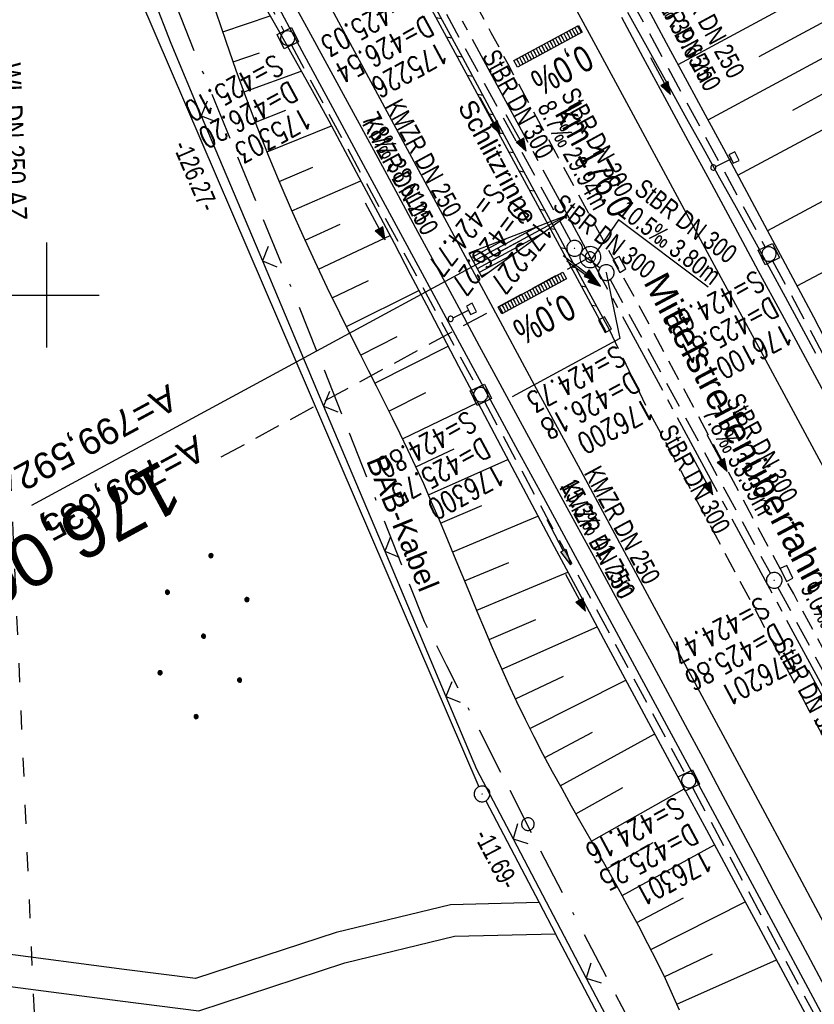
# Model space of a CAD drawing. Extents: x 508513 to 509174, y 450079 to 451036.
# Tile 22 of 51: x 508797 to 508873, y 450432 to 450526. Entities that reach past the tile are written whole.
import ezdxf
from ezdxf.enums import TextEntityAlignment as Align

# ---------------------------------------------------------------- set-up
doc = ezdxf.new("R2010")
doc.units = 0
doc.header["$LTSCALE"] = 10
doc.header["$MEASUREMENT"] = 0
for name, pattern in [('ACAD_ISO03W100', [30, 12, -18]), ('ACAD_ISO16W100', [73, 15, -6.5, 15, -6.5, 15, -7, 1, -7]), ('ACHSE', [5.5, 4, -0.5, 0.5, -0.5]), ('AUSGEZOGEN', [0]), ('LT00', [0]), ('LT03', [0.5, 0.3, -0.2]), ('LT11', [0.3, 0.2, -0.1]), ('LT17', [0.15, 0.1, -0.05]), ('STRICHLINIE2', [0.375, 0.25, -0.125])]:
    doc.linetypes.add(name, pattern=pattern)
doc.layers.get('0').update_dxf_attribs({"linetype": 'LT00'})
for name, color, linetype in [('--EK_FBR', 250, 'LT00'), ('--EK_Halt-Pfeil', 4, 'LT00'), ('--EK_Haltung', 7, 'STRICHLINIE2'), ('--EK_Haltung-Text', 140, 'LT00'), ('--EK_Schacht-Text', 5, 'LT00'), ('--EK_ST-93-1', 30, 'LT17'), ('--EL_DFK_AB_L', 21, 'LT00'), ('--EL_DFK_AB_P', 7, 'LT00'), ('--EL_Halt-Pfeil', 4, 'LT00'), ('--EL_Haltung', 182, 'STRICHLINIE2'), ('--EL_Haltung-Text', 182, 'LT00'), ('-AX-093', 35, 'ACHSE'), ('-EL-93-1', 250, 'LT00'), ('-QUE-40O', 11, 'Continuous'), ('-QUE-40W', 11, 'Continuous'), ('-ST-93-1', 250, 'LT00'), ('-ST-93-5', 250, 'LT00'), ('ABSTAND', 8, 'LT00'), ('BAB-KABEL', 220, 'ACAD_ISO16W100'), ('BAB-KABEL_TEXT', 221, 'Continuous'), ('DFK_AB_L', 21, 'LT00'), ('DFK_AB_P', 7, 'LT00'), ('DFK_KATASTER', 250, 'LT00'), ('DFK_NUTZUNG', 250, 'LT00'), ('DFK_VERMPKT', 252, 'LT00'), ('MITTELSTREIFEN-Ü_LINIE', 250, 'LT11'), ('MITTELSTREIFEN-Ü_TEXT', 11, 'LT03'), ('PFEIL', 140, 'AUSGEZOGEN'), ('RINNE_TEXT', 11, 'Continuous'), ('SCHLITZRINNE', 182, 'LT00'), ('V122_AFBR_BAB', 250, 'LT00'), ('V122_BOESCH', 250, 'LT00'), ('V122_BOSCHUNG', 250, 'LT00'), ('V122_GRABEN', 250, 'LT00'), ('V122_KA_MULD', 182, 'LT00'), ('V122_KA_PRUF', 182, 'LT00'), ('V122_LD_MARK', 250, 'LT00'), ('V122_RASTER', 250, 'LT00'), ('V122_SCHILD_K', 1, 'LT00'), ('V122_SCHLITZR', 182, 'LT00'), ('V122_SINKK', 182, 'LT00'), ('V122_ZAUN', 40, 'LT00'), ('WASSERLTG', 130, 'ACAD_ISO03W100'), ('WASSERLTG_TEXT', 130, 'Continuous')]:
    doc.layers.add(name, color=color, linetype=linetype)
doc.styles.add('Arial', font='ARIAL.TTF')
doc.styles.add('Arial Fett', font='txt', dxfattribs={"width": 0.8})
doc.styles.add('Beschrift', font='ARIAL.TTF')
doc.styles.add('Haltungsbeschriftung', font='ARIAL.TTF', dxfattribs={"width": 0.75})
doc.styles.add('schachtbeschriftung', font='romans.shx', dxfattribs={"width": 0.75, "height": 2})
doc.styles.get("Standard").update_dxf_attribs({"font": 'ARIAL.TTF'})
doc.styles.add('Versorgungsltg', font='ARIAL.TTF', dxfattribs={"width": 0.8, "height": 2})

# ---------------------------------------------------------------- blocks, each defined once
blk = doc.blocks.new('SYMB7010')
at = {"color": 0, "linetype": 'ByBlock'}
for points in [[(-0.031408, 0.499213), (-0.093728, 0.49134), (-0.15457, 0.475719), (-0.212975, 0.452595), (-0.268021, 0.422333), (-0.31884, 0.385411), (-0.36463, 0.342411), (-0.40467, 0.29401), (-0.438329, 0.240973), (-0.465074, 0.184136), (-0.484486, 0.124395), (-0.496256, 0.062692), (-0.5002, 0)], [(-0.5002, 0), (-0.496256, -0.062692), (-0.484486, -0.124395), (-0.465075, -0.184136), (-0.438329, -0.240973), (-0.404671, -0.29401), (-0.36463, -0.342411), (-0.31884, -0.385411), (-0.268021, -0.422333), (-0.212975, -0.452595), (-0.154571, -0.475719), (-0.093728, -0.49134), (-0.031408, -0.499213), (0.031408, -0.499213)], [(0.5002, 0), (0.496256, 0.062692), (0.484485, 0.124395), (0.465074, 0.184136), (0.438329, 0.240973), (0.40467, 0.29401), (0.36463, 0.342411), (0.31884, 0.385411), (0.268021, 0.422333), (0.212975, 0.452595), (0.15457, 0.475719), (0.093728, 0.49134), (0.031408, 0.499213), (-0.031408, 0.499213)], [(0.031408, -0.499213), (0.093728, -0.491341), (0.15457, -0.475719), (0.212975, -0.452595), (0.268021, -0.422333), (0.31884, -0.385411), (0.36463, -0.342411), (0.404671, -0.294011), (0.438329, -0.240974), (0.465075, -0.184136), (0.484486, -0.124395), (0.496256, -0.062692), (0.500201, 0)]]:
    blk.add_lwpolyline(points, dxfattribs=at)
blk = doc.blocks.new('Ackerland7')
at = {"layer": 'DFK_NUTZUNG', "color": 0, "linetype": 'ByBlock'}
for p, q in [((-4, 3.928), (-4, 3.67)), ((-3.95, 3.628), (-3.95, 3.97)), ((-3.9, 3.99), (-3.9, 3.607)), ((-3.85, 3.601), (-3.85, 3.997)), ((-3.8, 3.99), (-3.8, 3.607)), ((-3.75, 3.628), (-3.75, 3.97)), ((-3.7, 3.928), (-3.7, 3.67)), ((-3.65, 3.798), (-3.65, 3.8)), ((3.7, 3.929), (3.7, 3.671)), ((3.75, 3.629), (3.75, 3.971)), ((3.8, 3.992), (3.8, 3.608)), ((3.85, 3.602), (3.85, 3.998)), ((3.9, 3.992), (3.9, 3.608)), ((3.95, 3.629), (3.95, 3.971)), ((4, 3.929), (4, 3.671)), ((4.05, 3.799), (4.05, 3.801)), ((-7.85, 0.129), (-7.85, -0.129)), ((-7.8, -0.171), (-7.8, 0.171)), ((-7.75, 0.192), (-7.75, -0.192)), ((-7.7, -0.198), (-7.7, 0.198)), ((-7.65, 0.192), (-7.65, -0.192)), ((-7.6, -0.171), (-7.6, 0.171)), ((-7.55, 0.129), (-7.55, -0.129)), ((-7.5, -0.001), (-7.5, 0.001)), ((-0.15, 0.129), (-0.15, -0.129)), ((-0.1, -0.171), (-0.1, 0.171)), ((-0.05, 0.192), (-0.05, -0.192)), ((0, -0.198), (0, 0.198)), ((0.05, 0.192), (0.05, -0.192)), ((0.1, -0.171), (0.1, 0.171)), ((0.15, 0.129), (0.15, -0.129)), ((0.2, -0.001), (0.2, 0.001)), ((7.55, 0.129), (7.55, -0.129)), ((7.6, -0.171), (7.6, 0.171)), ((7.65, 0.192), (7.65, -0.192)), ((7.7, -0.198), (7.7, 0.198)), ((7.75, 0.192), (7.75, -0.192)), ((7.8, -0.171), (7.8, 0.171)), ((7.85, 0.129), (7.85, -0.129)), ((7.9, -0.001), (7.9, 0.001)), ((-4, -3.671), (-4, -3.929)), ((-3.95, -3.971), (-3.95, -3.629)), ((-3.9, -3.608), (-3.9, -3.992)), ((-3.85, -3.998), (-3.85, -3.602)), ((-3.8, -3.608), (-3.8, -3.992)), ((-3.75, -3.971), (-3.75, -3.629)), ((-3.7, -3.671), (-3.7, -3.929)), ((3.7, -3.671), (3.7, -3.929)), ((3.75, -3.971), (3.75, -3.629)), ((3.8, -3.608), (3.8, -3.992)), ((3.85, -3.998), (3.85, -3.602)), ((3.9, -3.608), (3.9, -3.992)), ((3.95, -3.971), (3.95, -3.629)), ((4, -3.671), (4, -3.929)), ((-3.65, -3.801), (-3.65, -3.799)), ((4.05, -3.801), (4.05, -3.799))]:
    blk.add_line(p, q, dxfattribs=at)
for points in [[(-3.65, 3.799), (-3.67, 3.886), (-3.725, 3.955), (-3.805, 3.994), (-3.894, 3.994), (-3.975, 3.955), (-4.03, 3.886), (-4.05, 3.799), (-4.03, 3.712), (-3.975, 3.642), (-3.894, 3.604), (-3.805, 3.604), (-3.725, 3.642), (-3.67, 3.712), (-3.65, 3.799)], [(4.05, 3.8), (4.03, 3.887), (3.975, 3.956), (3.894, 3.995), (3.805, 3.995), (3.725, 3.956), (3.67, 3.887), (3.65, 3.8), (3.67, 3.713), (3.725, 3.644), (3.805, 3.605), (3.894, 3.605), (3.975, 3.644), (4.03, 3.713), (4.05, 3.8)], [(-7.5, 0), (-7.52, 0.087), (-7.575, 0.156), (-7.655, 0.195), (-7.744, 0.195), (-7.825, 0.156), (-7.88, 0.087), (-7.9, 0)], [(0.2, 0), (0.18, 0.087), (0.125, 0.156), (0.045, 0.195), (-0.044, 0.195), (-0.125, 0.156), (-0.18, 0.087), (-0.2, 0)], [(-0.2, 0), (-0.18, -0.087), (-0.125, -0.156), (-0.044, -0.195), (0.045, -0.195), (0.125, -0.156), (0.18, -0.087), (0.2, 0)], [(7.9, 0), (7.88, 0.087), (7.825, 0.156), (7.744, 0.195), (7.655, 0.195), (7.575, 0.156), (7.52, 0.087), (7.5, 0)], [(7.5, 0), (7.52, -0.087), (7.575, -0.156), (7.655, -0.195), (7.744, -0.195), (7.825, -0.156), (7.88, -0.087), (7.9, 0)], [(-7.9, 0), (-7.88, -0.087), (-7.825, -0.156), (-7.744, -0.195), (-7.655, -0.195), (-7.575, -0.156), (-7.52, -0.087), (-7.5, 0)], [(-3.65, -3.8), (-3.67, -3.713), (-3.725, -3.644), (-3.805, -3.605), (-3.894, -3.605), (-3.975, -3.644), (-4.03, -3.713), (-4.05, -3.8), (-4.03, -3.887), (-3.975, -3.956), (-3.894, -3.995), (-3.805, -3.995), (-3.725, -3.956), (-3.67, -3.887), (-3.65, -3.8)], [(4.05, -3.8), (4.03, -3.713), (3.975, -3.644), (3.894, -3.605), (3.805, -3.605), (3.725, -3.644), (3.67, -3.713), (3.65, -3.8), (3.67, -3.887), (3.725, -3.956), (3.805, -3.995), (3.894, -3.995), (3.975, -3.956), (4.03, -3.887), (4.05, -3.8)]]:
    blk.add_lwpolyline(points, dxfattribs=at)
blk = doc.blocks.new('SYMB0003')
at = {"color": 0, "linetype": 'ByBlock'}
for p, q in [((-0.015712, 0), (0.010166, 0.012015)), ((0, -0.021257), (-0.015712, 0)), ((0.010166, 0.012015), (0, -0.021257))]:
    blk.add_line(p, q, dxfattribs=at)
for points in [[(-0.031395, 0.499013), (-0.093691, 0.491144), (-0.154509, 0.475528), (-0.21289, 0.452414), (-0.267913, 0.422164), (-0.318712, 0.385257), (-0.364484, 0.342274), (-0.404509, 0.293893), (-0.438154, 0.240877), (-0.464888, 0.184062), (-0.484292, 0.124345), (-0.496058, 0.062667), (-0.5, 0)], [(-0.5, 0), (-0.496058, -0.062667), (-0.484292, -0.124345), (-0.464888, -0.184062), (-0.438154, -0.240877), (-0.404509, -0.293893), (-0.364485, -0.342274), (-0.318712, -0.385257), (-0.267914, -0.422164), (-0.21289, -0.452414), (-0.154509, -0.475529), (-0.093691, -0.491144), (-0.031395, -0.499014), (0.031395, -0.499014)], [(0.5, 0), (0.496057, 0.062667), (0.484292, 0.124345), (0.464888, 0.184062), (0.438153, 0.240877), (0.404509, 0.293893), (0.364484, 0.342274), (0.318712, 0.385257), (0.267913, 0.422164), (0.21289, 0.452414), (0.154509, 0.475528), (0.093691, 0.491144), (0.031395, 0.499013), (-0.031395, 0.499013)], [(0.031395, -0.499014), (0.093691, -0.491144), (0.154509, -0.475529), (0.21289, -0.452414), (0.267914, -0.422164), (0.318712, -0.385257), (0.364485, -0.342274), (0.404509, -0.293893), (0.438154, -0.240877), (0.464889, -0.184062), (0.484292, -0.124345), (0.496058, -0.062667), (0.5, 0)]]:
    blk.add_lwpolyline(points, dxfattribs=at)
blk = doc.blocks.new('SYMB18')
at = {"color": 0, "linetype": 'ByBlock'}
for p, q in [((1, 0.13), (0, 0)), ((0.923077, 0.12), (1, 0.12)), ((0.000669, 0), (1, 0)), ((0.307692, 0.04), (1, 0.04)), ((0.615385, 0.08), (1, 0.08)), ((0.307692, -0.04), (1, -0.04)), ((0.615385, -0.08), (1, -0.08)), ((0.923077, -0.12), (1, -0.12))]:
    blk.add_line(p, q, dxfattribs=at)
at = {"color": 0, "linetype": 'ByBlock', "flags": 128}
blk.add_lwpolyline([(0, 0), (1, -0.13), (1, 0.13)], dxfattribs=at)
blk = doc.blocks.new('SYMB2')
at = {"color": 0, "linetype": 'ByBlock', "flags": 128}
for points in [[(-0.031395, 0.499013), (-0.093691, 0.491144), (-0.154509, 0.475528), (-0.21289, 0.452414), (-0.267913, 0.422164), (-0.318712, 0.385257), (-0.364484, 0.342274), (-0.404509, 0.293893), (-0.438154, 0.240877), (-0.464888, 0.184062), (-0.484292, 0.124345), (-0.496058, 0.062667), (-0.5, 0)], [(0.5, 0), (0.496057, 0.062667), (0.484292, 0.124345), (0.464888, 0.184062), (0.438153, 0.240877), (0.404509, 0.293893), (0.364484, 0.342274), (0.318712, 0.385257), (0.267913, 0.422164), (0.21289, 0.452414), (0.154509, 0.475528), (0.093691, 0.491144), (0.031395, 0.499013), (-0.031395, 0.499013)], [(-0.5, 0), (-0.496058, -0.062667), (-0.484292, -0.124345), (-0.464888, -0.184062), (-0.438154, -0.240877), (-0.404509, -0.293893), (-0.364485, -0.342274), (-0.318712, -0.385257), (-0.267914, -0.422164), (-0.21289, -0.452414), (-0.154509, -0.475529), (-0.093691, -0.491144), (-0.031395, -0.499014), (0.031395, -0.499014)], [(0.031395, -0.499014), (0.093691, -0.491144), (0.154509, -0.475529), (0.21289, -0.452414), (0.267914, -0.422164), (0.318712, -0.385257), (0.364485, -0.342274), (0.404509, -0.293893), (0.438154, -0.240877), (0.464889, -0.184062), (0.484292, -0.124345), (0.496058, -0.062667), (0.5, 0)]]:
    blk.add_lwpolyline(points, dxfattribs=at)
blk = doc.blocks.new('SYMB1263')
at = {"color": 0, "linetype": 'ByBlock'}
for p, q in [((0.014231, 0.098982), (-0.014231, 0.098982)), ((-0.014231, -0.098982), (0.014232, -0.098982))]:
    blk.add_line(p, q, dxfattribs=at)
for points in [[(0, 0.1), (0, 0.75), (0.18, 0.75), (0.18, 1), (-0.18, 1), (-0.18, 0.75), (0, 0.75)], [(-0.014231, 0.098982), (-0.041542, 0.090963), (-0.065486, 0.075575), (-0.084125, 0.054064), (-0.095949, 0.028173), (-0.1, 0)], [(-0.1, 0), (-0.095949, -0.028173), (-0.084125, -0.054064), (-0.065486, -0.075575), (-0.041541, -0.090963), (-0.014231, -0.098982)], [(0.1, 0), (0.095949, 0.028173), (0.084125, 0.054064), (0.065486, 0.075575), (0.041541, 0.090963), (0.014231, 0.098982)], [(0.014232, -0.098982), (0.041542, -0.090963), (0.065486, -0.075575), (0.084125, -0.054064), (0.095949, -0.028173), (0.1, 0)]]:
    blk.add_lwpolyline(points, dxfattribs=at)
blk = doc.blocks.new('SYMB0024')
at = {"color": 0, "linetype": 'ByBlock'}
for p, q in [((-0.5, 0.5), (0, 0)), ((0, 0), (0.5, 0.5))]:
    blk.add_line(p, q, dxfattribs=at)
blk = doc.blocks.new('Pfreil3')
at = {"layer": 'PFEIL'}
blk.add_hatch(color=256, dxfattribs=at).paths.add_polyline_path([(-1.549, 0.273), (-1.549, -0.273), (0, 0)])
for p, q in [((-1.549, 0), (-4.831, 0)), ((-1.549, -0.273), (-1.549, 0.273)), ((-1.549, 0.273), (0, 0)), ((0, 0), (-1.549, -0.273))]:
    blk.add_line(p, q, dxfattribs=at)
blk = doc.blocks.new('SYMB1210')
at = {"color": 0, "linetype": 'ByBlock'}
blk.add_line((0.018815, -0.179014), (0.055623, -0.17119), dxfattribs=at)
for points in [[(-0.2, -0.2), (-0.2, 0.2), (0.2, 0.2), (0.2, -0.2), (-0.2, -0.2)], [(0.018815, 0.179014), (-0.018815, 0.179014), (-0.055623, 0.17119), (-0.09, 0.155885), (-0.120444, 0.133766), (-0.145623, 0.105801), (-0.164438, 0.073213), (-0.176067, 0.037424), (-0.18, 0)], [(-0.18, 0), (-0.176067, -0.037424), (-0.164438, -0.073213), (-0.145623, -0.105801), (-0.120444, -0.133766), (-0.09, -0.155885), (-0.055623, -0.17119), (-0.018815, -0.179014), (0.018815, -0.179014)], [(0.18, 0), (0.176067, 0.037424), (0.164438, 0.073213), (0.145623, 0.105801), (0.120444, 0.133766), (0.09, 0.155885), (0.055623, 0.17119), (0.018815, 0.179014)], [(0.055623, -0.17119), (0.09, -0.155885), (0.120444, -0.133766), (0.145623, -0.105801), (0.164438, -0.073213), (0.176067, -0.037424), (0.18, 0)]]:
    blk.add_lwpolyline(points, dxfattribs=at)
blk = doc.blocks.new('SYMB0652')
at = {"color": 0, "linetype": 'ByBlock'}
blk.add_lwpolyline([(-0.15, -0.075), (0.15, -0.075), (0.15, 0.075), (-0.15, 0.075), (-0.15, -0.075)], dxfattribs=at)
blk = doc.blocks.new('SYMB0070')
at = {"color": 0, "linetype": 'ByBlock'}
for p, q in [((-0.5, 0), (0.2, 0)), ((0.5, 0), (0.2, 0.1)), ((0.2, 0.1), (0.2, 0)), ((0.468, 0), (0.21, 0.086)), ((0.21, 0.086), (0.21, -0.086)), ((0.21, -0.086), (0.468, 0)), ((0.22, -0.072), (0.437, 0)), ((0.23, -0.058), (0.405, 0)), ((0.24, -0.045), (0.374, 0)), ((0.342, 0), (0.25, 0.031)), ((0.25, 0.031), (0.25, -0.031)), ((0.25, -0.031), (0.342, 0)), ((0.26, -0.017), (0.31, 0)), ((0.27, -0.003), (0.279, 0))]:
    blk.add_line(p, q, dxfattribs=at)
for points in [[(0.2, 0), (0.2, -0.1), (0.5, 0)], [(0.437, 0), (0.22, 0.072), (0.22, -0.072)], [(0.405, 0), (0.23, 0.058), (0.23, -0.058)], [(0.374, 0), (0.24, 0.045), (0.24, -0.045)], [(0.31, 0), (0.26, 0.017), (0.26, -0.017)], [(0.279, 0), (0.27, 0.003), (0.27, -0.003)]]:
    blk.add_lwpolyline(points, dxfattribs=at)

msp = doc.modelspace()

# ---------------------------------------------------------------- hatches: boundary and pattern name
at = {"layer": '-QUE-40O'}
h = msp.add_hatch(dxfattribs=at)
h.set_pattern_fill('LT_0', color=256, scale=0.3, angle=-61.57023, style=0, pattern_type=2)
h.set_pattern_definition([(298.429764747, (-0.83176, -0.5306), (0.26382041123, 0.14282433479), [0.29999999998])])
h.paths.add_polyline_path([(508844.493, 450522.33), (508850.649, 450525.662), (508850.982, 450525.047), (508844.826, 450521.714)])
at = {"layer": '-QUE-40W'}
h = msp.add_hatch(dxfattribs=at)
h.set_pattern_fill('LT_0', color=256, scale=0.3, angle=-61.56048, style=0, pattern_type=2)
h.set_pattern_definition([(298.43951498, (0.4737, 0.2292), (0.26379610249, 0.14286922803), [0.3])])
h.paths.add_polyline_path([(508843.012, 450498.836), (508849.168, 450502.169), (508849.501, 450501.554), (508843.346, 450498.22)])
at = {"layer": 'SCHLITZRINNE'}
h = msp.add_hatch(dxfattribs=at)
h.set_pattern_fill('ANSI31', color=256, scale=13, angle=304.9829467, style=0)
h.paths.add_polyline_path([(508835.005, 450530.24), (508835.377, 450530.443), (508833.325, 450534.256), (508831.379, 450537.87), (508829.431, 450541.484), (508827.481, 450545.096), (508825.527, 450548.705), (508823.567, 450552.312), (508821.761, 450555.623), (508819.951, 450558.931), (508818.139, 450562.239), (508816.325, 450565.545), (508816.07, 450565.466), (508815.966, 450565.428), (508823.203, 450552.057), (508832.931, 450534.064)])
h.paths.add_polyline_path([(508852.64, 450497.664), (508852.963, 450497.843), (508850.853, 450501.743), (508848.135, 450506.772), (508845.418, 450511.803), (508842.392, 450517.415), (508839.369, 450523.028), (508836.347, 450528.642), (508836.017, 450529.254), (508835.648, 450529.053), (508845.077, 450511.664)])

# ---------------------------------------------------------------- linework, layer by layer
at = {"layer": '--EK_FBR'}
for points in [[(508822.614, 450529.451), (508824.738, 450525.541), (508826.864, 450521.631), (508828.99, 450517.722), (508831.116, 450513.812), (508833.238, 450509.901), (508835.358, 450505.988), (508837.308, 450502.38), (508839.255, 450498.771), (508841.202, 450495.162), (508843.149, 450491.553), (508845.099, 450487.946), (508847.054, 450484.341), (508848.776, 450481.175), (508850.501, 450478.01), (508852.228, 450474.846), (508853.954, 450471.681), (508855.677, 450468.516), (508857.397, 450465.348), (508859.112, 450462.178), (508860.797, 450459.046), (508862.477, 450455.911), (508864.153, 450452.773), (508865.825, 450449.634), (508867.496, 450446.494), (508869.167, 450443.354), (508870.838, 450440.214), (508872.451, 450437.188), (508874.066, 450434.162)], [(508854.729, 450526.455), (508856.781, 450522.642), (508858.835, 450518.831), (508861.066, 450514.701), (508863.3, 450510.573), (508865.536, 450506.446), (508867.771, 450502.319), (508870.006, 450498.191), (508872.237, 450494.061), (508875.131, 450488.691)]]:
    msp.add_lwpolyline(points, dxfattribs=at)
at = {"layer": '--EK_Haltung'}
for p, q in [((508804.461, 450558.623), (508822.604, 450525.123)), ((508850.247, 450538.099), (508868.424, 450504.561)), ((508836.265, 450530.046), (508849.919, 450505.099)), ((508823.318, 450523.805), (508840.983, 450491.167)), ((508850.875, 450503.986), (508852.701, 450502.593)), ((508869.138, 450503.241), (508887.844, 450468.557)), ((508853.657, 450501.48), (508868.926, 450473.478)), ((508841.696, 450489.847), (508860.793, 450454.415)), ((508869.641, 450472.16), (508883.198, 450446.993)), ((508861.504, 450453.094), (508879.609, 450419.386))]:
    msp.add_line(p, q, dxfattribs=at)
at = {"layer": '--EK_Haltung-Text', "flags": 128}
msp.add_lwpolyline([(508862.997, 450500.745), (508854.461, 450507.149), (508851.788, 450503.289)], dxfattribs=at)
at = {"layer": '--EK_Schacht-Text', "flags": 128}
msp.add_lwpolyline([(508853.298, 450502.139), (508854.593, 450495.852), (508844.337, 450490.314)], dxfattribs=at)
at = {"layer": '--EK_ST-93-1', "ltscale": 2.5}
msp.add_line((508851.771, 450503.607), (508816.599, 450484.557), dxfattribs=at)
at = {"layer": '--EL_DFK_AB_L'}
for p, q in [((508791.887, 450567.801), (508841.164, 450453.179)), ((508841.809, 450451.825), (508846.901, 450442.139)), ((508846.901, 450442.139), (508848.46, 450439.179)), ((508872.031, 450394.363), (508848.46, 450439.179))]:
    msp.add_line(p, q, dxfattribs=at)
at = {"layer": '--EL_Haltung'}
for p, q in [((508804.461, 450558.623), (508822.604, 450525.123)), ((508850.247, 450538.099), (508868.424, 450504.561)), ((508836.265, 450530.046), (508849.919, 450505.099)), ((508823.318, 450523.805), (508840.983, 450491.167)), ((508850.875, 450503.986), (508852.701, 450502.593)), ((508869.138, 450503.241), (508887.844, 450468.557)), ((508853.657, 450501.48), (508868.926, 450473.478)), ((508841.696, 450489.847), (508860.793, 450454.415)), ((508869.641, 450472.16), (508883.198, 450446.993)), ((508861.504, 450453.094), (508879.609, 450419.386))]:
    msp.add_line(p, q, dxfattribs=at)
at = {"layer": '-AX-093', "ltscale": 0.2}
msp.add_lwpolyline([(508808.523, 450583.813), (508815.191, 450571.354), (508821.879, 450558.906), (508828.583, 450546.467), (508835.299, 450534.034), (508842.024, 450521.606), (508849.608, 450507.602), (508854.826, 450497.966), (508860.043, 450488.329), (508865.256, 450478.691), (508870.463, 450469.049), (508875.664, 450459.404), (508880.855, 450449.753), (508886.035, 450440.097), (508891.203, 450430.434)], dxfattribs=at)
at = {"layer": '-EL-93-1'}
msp.add_line((508845.211, 450505.221), (508798.56, 450479.954), dxfattribs=at)
at = {"layer": '-QUE-40O', "flags": 128}
msp.add_lwpolyline([(508844.826, 450521.714), (508844.493, 450522.33), (508850.649, 450525.662), (508850.982, 450525.047), (508844.826, 450521.714)], dxfattribs=at)
at = {"layer": '-QUE-40W', "flags": 128}
msp.add_lwpolyline([(508843.346, 450498.22), (508843.012, 450498.836), (508849.168, 450502.169), (508849.501, 450501.554), (508843.346, 450498.22)], dxfattribs=at)
at = {"layer": 'BAB-KABEL', "ltscale": 0.03, "flags": 128}
msp.add_lwpolyline([(508612.71, 450959.7), (508614.645, 450954.692), (508622.355, 450920.863), (508627.493, 450900.732), (508646.326, 450865.645), (508650.817, 450856.033), (508655.092, 450845.992), (508665.582, 450821.147), (508674.151, 450797.792), (508681.007, 450776.169), (508688.062, 450755.235), (508698.121, 450718.219), (508716.314, 450688.666), (508734.271, 450678.412), (508740.696, 450663.206), (508731.505, 450645.689), (508737.085, 450632.513), (508755.796, 450615.501), (508783.306, 450588.25), (508796.059, 450566.7), (508804.416, 450547.875), (508805.847, 450544.009), (508814.357, 450522.448), (508823.981, 450499.018), (508835.942, 450468.903), (508838.084, 450464.715), (508846.407, 450448.259), (508854.774, 450432.231), (508871.49, 450399.579), (508880.533, 450382.869), (508893.184, 450359.111), (508905.479, 450338.789), (508916.756, 450320.162), (508928.195, 450300.351), (508931.608, 450292.508), (508935.883, 450281.541), (508942.548, 450253.024), (508950.577, 450230.483), (508952.112, 450227.244), (508962.528, 450209.478), (508960.479, 450205.727), (508963.392, 450199.374), (508968.169, 450193.064), (508993.103, 450156.356), (508997.122, 450135.56), (509000.611, 450119.798)], dxfattribs=at)
at = {"layer": 'DFK_AB_L'}
for p, q in [((508791.887, 450567.801), (508841.164, 450453.179)), ((508841.809, 450451.825), (508846.901, 450442.139)), ((508846.901, 450442.139), (508848.46, 450439.179)), ((508872.031, 450394.363), (508848.46, 450439.179))]:
    msp.add_line(p, q, dxfattribs=at)
at = {"layer": 'DFK_KATASTER'}
for p, q in [((508838.451, 450441.94), (508827.58, 450439.289)), ((508846.901, 450442.139), (508838.451, 450441.94)), ((508807.381, 450435.77), (508785.59, 450438.62)), ((508827.58, 450439.289), (508814.19, 450434.898)), ((508828.4, 450436.399), (508838.851, 450438.949)), ((508838.851, 450438.949), (508848.46, 450439.179)), ((508785.061, 450435.659), (508807, 450432.789)), ((508814.19, 450434.898), (508807.381, 450435.77)), ((508814.481, 450431.84), (508828.4, 450436.399)), ((508807, 450432.789), (508814.481, 450431.84))]:
    msp.add_line(p, q, dxfattribs=at)
at = {"layer": 'MITTELSTREIFEN-Ü_LINIE', "flags": 128}
for points in [[(508884.355, 450447.012), (508882.165, 450451.069), (508879.974, 450455.126), (508877.784, 450459.183), (508875.595, 450463.24), (508873.41, 450467.3), (508871.139, 450471.528), (508868.872, 450475.758), (508866.606, 450479.99), (508864.341, 450484.221), (508862.075, 450488.452), (508860.648, 450491.113), (508859.22, 450493.773), (508857.788, 450496.43), (508856.351, 450499.086), (508854.831, 450501.882), (508853.308, 450504.676), (508851.784, 450507.47), (508850.261, 450510.264), (508848.742, 450513.061), (508847.135, 450516.035), (508845.535, 450519.013), (508843.938, 450521.993), (508842.345, 450524.974), (508840.752, 450527.956), (508839.159, 450530.938), (508837.564, 450533.918), (508835.965, 450536.897), (508834.36, 450539.872), (508832.714, 450542.908), (508831.063, 450545.94), (508829.408, 450548.971), (508827.751, 450552), (508826.094, 450555.03), (508824.44, 450558.06), (508822.789, 450561.093), (508821.143, 450564.128), (508819.505, 450567.168)], [(508853.573, 450496.714), (508857.09, 450489.41), (508869.1, 450466.997), (508880.783, 450445.158)]]:
    msp.add_lwpolyline(points, dxfattribs=at)
at = {"layer": 'SCHLITZRINNE', "flags": 128}
msp.add_lwpolyline([(508815.966, 450565.428), (508823.203, 450552.057), (508832.931, 450534.064), (508845.077, 450511.664), (508853.248, 450496.539)], dxfattribs=at)
at = {"layer": 'V122_AFBR_BAB'}
for points in [[(508822.614, 450529.451), (508824.738, 450525.541), (508826.864, 450521.631), (508828.99, 450517.722), (508831.116, 450513.812), (508833.238, 450509.901), (508835.358, 450505.988), (508837.308, 450502.38), (508839.255, 450498.771), (508841.202, 450495.162), (508843.149, 450491.553), (508845.099, 450487.946), (508847.054, 450484.341), (508848.776, 450481.175), (508850.501, 450478.01), (508852.228, 450474.846), (508853.954, 450471.681), (508855.677, 450468.516), (508857.397, 450465.348), (508859.112, 450462.178), (508860.797, 450459.046), (508862.477, 450455.911), (508864.153, 450452.773), (508865.825, 450449.634), (508867.496, 450446.494), (508869.167, 450443.354), (508870.838, 450440.214), (508872.451, 450437.188), (508874.066, 450434.162)], [(508854.729, 450526.455), (508856.781, 450522.642), (508858.835, 450518.831), (508861.066, 450514.701), (508863.3, 450510.573), (508865.536, 450506.446), (508867.771, 450502.319), (508870.006, 450498.191), (508872.237, 450494.061), (508875.131, 450488.691)]]:
    msp.add_lwpolyline(points, dxfattribs=at)
at = {"layer": 'V122_BOESCH'}
msp.add_lwpolyline([(508860.262, 450431.892), (508859.601, 450433.382), (508858.92, 450434.863), (508858.107, 450436.548), (508857.266, 450438.22), (508856.4, 450439.88), (508855.514, 450441.529), (508854.611, 450443.17), (508853.696, 450444.806), (508852.773, 450446.437), (508851.845, 450448.066), (508850.918, 450449.696), (508849.995, 450451.327), (508849.08, 450452.962), (508848.178, 450454.603), (508847.292, 450456.253), (508846.428, 450457.912), (508845.588, 450459.583), (508844.773, 450461.273), (508843.984, 450462.976), (508843.216, 450464.689), (508842.466, 450466.411), (508841.731, 450468.14), (508841.005, 450469.874), (508840.287, 450471.612), (508839.571, 450473.35), (508838.855, 450475.089), (508838.134, 450476.825), (508837.404, 450478.558), (508836.662, 450480.284), (508835.905, 450482.004), (508835.127, 450483.713), (508834.409, 450485.244), (508833.674, 450486.767), (508832.927, 450488.284), (508832.171, 450489.796), (508831.409, 450491.306), (508830.644, 450492.815), (508829.88, 450494.325), (508829.119, 450495.836), (508827.912, 450498.271), (508826.725, 450500.716), (508825.562, 450503.173), (508824.425, 450505.641), (508823.317, 450508.122), (508822.242, 450510.616), (508821.2, 450513.125), (508820.113, 450515.86), (508819.067, 450518.611), (508818.059, 450521.377), (508817.087, 450524.156), (508816.148, 450526.947)], dxfattribs=at)
at = {"layer": 'V122_BOSCHUNG'}
for p, q in [((508860.132, 450521.964), (508872.428, 450528.586)), ((508816.779, 450525.063), (508821.292, 450526.583)), ((508867.866, 450522.721), (508874.175, 450526.119)), ((508817.769, 450522.198), (508820.277, 450523.074)), ((508862.982, 450516.684), (508875.926, 450523.655)), ((508818.8, 450519.334), (508824.25, 450521.33)), ((508871.046, 450517.619), (508877.684, 450521.194)), ((508865.831, 450511.404), (508879.453, 450518.739)), ((508819.875, 450516.475), (508822.783, 450517.599)), ((508820.992, 450513.642), (508827.119, 450516.108)), ((508868.665, 450506.13), (508883.033, 450513.838)), ((508822.157, 450510.816), (508825.342, 450512.16)), ((508823.363, 450508.019), (508829.929, 450510.889)), ((508871.471, 450500.872), (508886.643, 450508.919)), ((508824.609, 450505.238), (508827.965, 450506.757)), ((508825.89, 450502.474), (508832.705, 450505.66)), ((508827.203, 450499.725), (508830.643, 450501.385)), ((508828.545, 450496.989), (508835.457, 450500.43)), ((508829.899, 450494.286), (508833.369, 450496.039)), ((508831.255, 450491.609), (508838.232, 450495.136)), ((508832.595, 450488.952), (508836.115, 450490.705)), ((508833.9, 450486.303), (508841.054, 450489.76)), ((508835.158, 450483.646), (508838.82, 450485.349)), ((508836.36, 450480.976), (508843.92, 450484.334)), ((508837.523, 450478.277), (508841.441, 450479.951)), ((508838.666, 450475.544), (508846.79, 450478.933)), ((508839.805, 450472.781), (508844.01, 450474.522)), ((508840.954, 450469.997), (508849.629, 450473.614)), ((508842.13, 450467.197), (508846.582, 450469.093)), ((508843.355, 450464.376), (508852.423, 450468.401)), ((508844.646, 450461.544), (508849.219, 450463.697)), ((508846.011, 450458.733), (508855.155, 450463.316)), ((508847.443, 450455.97), (508851.983, 450458.372)), ((508848.917, 450453.256), (508857.904, 450458.211)), ((508850.408, 450450.596), (508854.856, 450453.105)), ((508851.896, 450447.977), (508860.722, 450452.984)), ((508853.366, 450445.39), (508857.762, 450447.855)), ((508854.807, 450442.816), (508863.605, 450447.635)), ((508856.211, 450440.236), (508860.634, 450442.587)), ((508857.55, 450437.664), (508866.526, 450442.21)), ((508858.815, 450435.083), (508863.41, 450437.27)), ((508860.003, 450432.481), (508869.491, 450436.69))]:
    msp.add_line(p, q, dxfattribs=at)
at = {"layer": 'V122_GRABEN'}
for points in [[(508876.729, 450426.08), (508872.979, 450433.114), (508869.219, 450440.143), (508865.45, 450447.167), (508861.672, 450454.186), (508858.849, 450459.418), (508856.022, 450464.648), (508853.193, 450469.877), (508850.361, 450475.104), (508847.528, 450480.331), (508844.694, 450485.557), (508841.861, 450490.784), (508838.934, 450496.187), (508836.008, 450501.591), (508833.086, 450506.997), (508830.169, 450512.405), (508827.256, 450517.816), (508824.349, 450523.231), (508821.45, 450528.649)], [(508820.415, 450528.112), (508822.054, 450525.244), (508823.674, 450522.364), (508825.276, 450519.475), (508826.863, 450516.578), (508828.436, 450513.673), (508829.998, 450510.761), (508831.55, 450507.845), (508833.094, 450504.924), (508834.633, 450502), (508836.168, 450499.074), (508837.701, 450496.148), (508839.235, 450493.221), (508840.772, 450490.296), (508843.21, 450485.676), (508845.657, 450481.062), (508848.113, 450476.452), (508850.576, 450471.846), (508853.044, 450467.243), (508855.518, 450462.643), (508857.994, 450458.045), (508860.472, 450453.447), (508862.83, 450449.073), (508865.186, 450444.699), (508867.54, 450440.323), (508869.89, 450435.945), (508872.233, 450431.564)], [(508874.56, 450495.017), (508873.056, 450497.877), (508871.354, 450501.091), (508869.644, 450504.301), (508867.927, 450507.507), (508866.204, 450510.71), (508864.479, 450513.911), (508862.751, 450517.112), (508861.023, 450520.312), (508859.04, 450523.989), (508857.06, 450527.667)], [(508855.329, 450526.927), (508857.341, 450523.273), (508859.362, 450519.625), (508860.933, 450516.8), (508862.505, 450513.977), (508864.078, 450511.154), (508865.647, 450508.329), (508867.212, 450505.503), (508868.77, 450502.672), (508870.318, 450499.836), (508871.855, 450496.995), (508873.202, 450494.477)]]:
    msp.add_lwpolyline(points, dxfattribs=at)
at = {"layer": 'V122_LD_MARK'}
for points in [[(508822.856, 450578.348), (508825.96, 450572.567), (508829.068, 450566.788), (508832.179, 450561.012), (508835.293, 450555.236), (508838.409, 450549.461), (508841.525, 450543.687), (508845.104, 450537.053), (508848.683, 450530.42), (508852.263, 450523.786), (508855.843, 450517.153), (508859.82, 450509.787), (508863.798, 450502.422), (508867.776, 450495.056), (508871.753, 450487.69), (508875.728, 450480.323), (508879.7, 450472.954), (508883.669, 450465.584), (508887.633, 450458.211), (508891.592, 450450.835), (508895.545, 450443.456), (508899.491, 450436.073), (508903.43, 450428.686)], [(508879.711, 450429.54), (508875.575, 450437.286), (508871.431, 450445.028), (508867.282, 450452.767), (508863.127, 450460.503), (508858.968, 450468.236), (508854.805, 450475.968), (508850.639, 450483.698), (508846.471, 450491.427), (508842.301, 450499.155), (508838.131, 450506.883), (508833.962, 450514.611), (508829.793, 450522.34), (508825.626, 450530.07), (508821.462, 450537.801), (508817.302, 450545.535), (508813.146, 450553.27), (508808.995, 450561.009), (508804.849, 450568.75), (508800.711, 450576.496)]]:
    msp.add_lwpolyline(points, dxfattribs=at)
at = {"layer": 'V122_RASTER'}
for p, q in [((508799.999, 450505), (508799.999, 450495)), ((508794.998, 450500), (508804.998, 450500))]:
    msp.add_line(p, q, dxfattribs=at)
at = {"layer": 'V122_SCHLITZR'}
msp.add_lwpolyline([(508816.325, 450565.545), (508818.139, 450562.239), (508819.951, 450558.931), (508821.761, 450555.623), (508823.567, 450552.312), (508825.527, 450548.705), (508827.481, 450545.096), (508829.431, 450541.484), (508831.379, 450537.87), (508833.325, 450534.256), (508836.347, 450528.642), (508839.369, 450523.028), (508842.392, 450517.415), (508845.418, 450511.803), (508848.135, 450506.772), (508850.853, 450501.743), (508853.573, 450496.714)], dxfattribs=at)
at = {"layer": 'V122_ZAUN'}
for p, q in [((508809.574, 450529.818), (508811.817, 450523.984)), ((508811.817, 450523.984), (508814.728, 450517.072)), ((508814.728, 450517.072), (508820.55, 450503.248)), ((508820.55, 450503.248), (508826.371, 450489.424)), ((508826.371, 450489.424), (508832.193, 450475.599)), ((508832.193, 450475.599), (508838.015, 450461.775)), ((508844.412, 450448.223), (508851.392, 450434.946)), ((508851.392, 450434.946), (508858.371, 450421.668))]:
    msp.add_line(p, q, dxfattribs=at)
msp.add_lwpolyline([(508838.015, 450461.775), (508840.939, 450454.831), (508844.412, 450448.223)], dxfattribs=at)
at = {"layer": 'WASSERLTG', "ltscale": 0.015, "flags": 128}
msp.add_lwpolyline([(508855.225, 450862.333), (508853.958, 450662.59), (508792.199, 450582.171), (508792.861, 450567.086), (508804.185, 450308.896)], dxfattribs=at)

# ---------------------------------------------------------------- block references
at = {"layer": '--EK_Halt-Pfeil', "yscale": 4, "zscale": 4}
for p, xscale, rotation in [((508858.457, 450520.853), 3.999999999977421, 298.4559000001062), ((508842.215, 450517.091), 4.000000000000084, 298.6925599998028), ((508831.271, 450507.01), 3.999999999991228, 298.4229199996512), ((508850.783, 450502.556), 3.99999999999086, 322.6733900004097), ((508862.497, 450482.724), 3.999999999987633, 298.6043000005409), ((508850.364, 450471.656), 3.999999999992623, 298.3220500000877), ((508873.462, 450462.537), 3.999999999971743, 298.3123599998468)]:
    msp.add_blockref('SYMB0070', p, dxfattribs=dict(at, xscale=xscale, rotation=rotation))
at = {"layer": '--EL_DFK_AB_P', "xscale": 1.500000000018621, "yscale": 1.5, "zscale": 1.5, "rotation": 264.7377099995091}
msp.add_blockref('SYMB0003', (508841.46, 450452.488), dxfattribs=at)
at = {"layer": '--EL_Halt-Pfeil', "yscale": 4, "zscale": 4}
for p, xscale, rotation in [((508858.457, 450520.853), 3.999999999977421, 298.4559000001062), ((508844.694, 450515.448), 4.000000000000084, 298.6925599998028), ((508831.271, 450507.01), 3.999999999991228, 298.4229199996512), ((508851.142, 450502.05), 3.99999999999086, 322.6733900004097), ((508863.833, 450484.948), 3.999999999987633, 298.6043000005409), ((508850.364, 450471.656), 3.999999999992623, 298.3220500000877)]:
    msp.add_blockref('SYMB0070', p, dxfattribs=dict(at, xscale=xscale, rotation=rotation))
at = {"layer": '-EL-93-1', "xscale": 10.0000000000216, "yscale": 10, "zscale": 10, "rotation": 208.4404399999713}
msp.add_blockref('SYMB18', (508849.608, 450507.602), dxfattribs=at)
at = {"layer": '-ST-93-1', "rotation": 274.1956499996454}
msp.add_blockref('SYMB2', (508851.771, 450503.607), dxfattribs=at)
at = {"layer": '-ST-93-5', "xscale": 1.999999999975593, "yscale": 2, "zscale": 2, "rotation": 274.1956499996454}
msp.add_blockref('SYMB2', (508851.771, 450503.607), dxfattribs=at)
at = {"layer": 'DFK_AB_P', "xscale": 1.500000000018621, "yscale": 1.5, "zscale": 1.5, "rotation": 264.7377099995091}
msp.add_blockref('SYMB0003', (508841.46, 450452.488), dxfattribs=at)
at = {"layer": 'DFK_NUTZUNG', "rotation": 264.7376999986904}
msp.add_blockref('Ackerland7', (508814.94, 450467.512), dxfattribs=at)
at = {"layer": 'DFK_VERMPKT', "xscale": 1.200000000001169, "yscale": 1.200000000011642, "zscale": 1.2, "rotation": 264.7377100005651}
msp.add_blockref('SYMB7010', (508845.83, 450449.61), dxfattribs=at)
at = {"layer": 'PFEIL', "rotation": 297.8882732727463}
msp.add_blockref('Pfreil3', (508849.921, 450474.309), dxfattribs=at)
at = {"layer": 'V122_KA_MULD', "xscale": 3.8, "yscale": 3.8, "zscale": 3.8, "rotation": 295.821}
for p in [(508822.961, 450524.465), (508868.782, 450503.903), (508841.34, 450490.509), (508861.149, 450453.755)]:
    msp.add_blockref('SYMB1210', p, dxfattribs=at)
at = {"layer": 'V122_KA_PRUF', "xscale": 1.5, "yscale": 1.5, "zscale": 1.5, "rotation": 295.821}
for p in [(508850.279, 450504.441), (508853.298, 450502.139), (508869.285, 450472.821)]:
    msp.add_blockref('SYMB0003', p, dxfattribs=at)
at = {"layer": 'V122_SCHILD_K', "xscale": 2.5, "yscale": 2.5, "zscale": 2.5, "rotation": 295.821}
for p in [(508863.488, 450512.139), (508838.477, 450497.726)]:
    msp.add_blockref('SYMB1263', p, dxfattribs=at)
at = {"layer": 'V122_SINKK', "zscale": 4.5}
for p, xscale, yscale, rotation in [((508854.549, 450502.911), 4.500000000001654, 4.500000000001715, 298.5121194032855), ((508853.161, 450497.181), 4.500000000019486, 4.500000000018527, 118.4053184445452), ((508870.462, 450473.481), 4.5, 4.5, 295.821)]:
    msp.add_blockref('SYMB0652', p, dxfattribs=dict(at, xscale=xscale, yscale=yscale, rotation=rotation))
at = {"layer": 'V122_ZAUN', "xscale": 2.1, "yscale": 2.1, "zscale": 2.1}
for p, rotation in [((508814.728, 450517.072), 292.8367), ((508820.55, 450503.248), 292.8367), ((508826.371, 450489.424), 292.8367), ((508832.193, 450475.599), 292.8367), ((508838.015, 450461.775), 292.8367), ((508844.412, 450448.223), 297.72724), ((508851.392, 450434.946), 297.72724)]:
    msp.add_blockref('SYMB0024', p, dxfattribs=dict(at, rotation=rotation))

# ---------------------------------------------------------------- texts
at = {"layer": '--EK_Haltung-Text', "style": 'Haltungsbeschriftung', "width": 0.75}
for s, rotation, p in [('KMZR DN 250', -61.5441, (508859.152, 450531.239)), ('5.5‰ 39.65m', -61.5441, (508856.901, 450530.02)), ('StBR DN 300', -61.30744, (508848.929, 450519.09)), ('KMZR DN 250', -61.57708, (508832.199, 450518.012)), ('8.7‰ 29.94m', -61.30744, (508846.683, 450517.861)), ('7.8‰ 38.61m', -61.57708, (508829.948, 450516.793)), ('StBR DN 300', -37.32661, (508855.844, 450509.763)), ('10.5‰ 3.80m', -37.32661, (508854.292, 450507.728)), ('StBR DN 300', -61.3957, (508864.634, 450489.978)), ('7.8‰ 33.39m', -61.3957, (508862.386, 450488.752)), ('KMZR DN 250', -61.67795, (508851.129, 450483.067)), ('15.3‰ 41.75m', -61.67795, (508848.875, 450481.852)), ('9.0‰ 30.09m', -61.68764, (508871.723, 450472.075))]:
    msp.add_text(s, height=1.8, rotation=rotation, dxfattribs=at).set_placement(p)
at = {"layer": '--EK_Schacht-Text', "style": 'schachtbeschriftung', "width": 0.75}
for s, rotation, p in [('S=425.03', -151.30743, (508834.73, 450529.207)), ('D=426.54', -151.30743, (508836.113, 450526.68)), ('175226', -151.30743, (508837.495, 450524.154)), ('S=425.10', -151.57707, (508821.779, 450522.971)), ('D=426.20', -151.57707, (508823.15, 450520.438)), ('175303', -151.57707, (508824.52, 450517.906)), ('S=424.77', -127.32661, (508842.191, 450510.766)), ('D=426.27', -127.32661, (508844.481, 450509.019)), ('175227', -127.32661, (508846.772, 450507.272)), ('S=424.68', -151.66049, (508867.598, 450502.411)), ('D=425.81', -151.66049, (508868.965, 450499.876)), ('176100', -151.66049, (508870.332, 450497.342)), ('S=424.73', -151.39569, (508854.344, 450495.286)), ('D=426.18', -151.39569, (508855.723, 450492.757)), ('176200', -151.39569, (508857.102, 450490.229)), ('S=424.80', -151.67795, (508840.155, 450489.015)), ('D=425.75', -151.67795, (508841.521, 450486.48)), ('176300', -151.67795, (508842.888, 450483.945)), ('S=424.47', -151.68764, (508868.1, 450471.331)), ('D=425.86', -151.68764, (508869.466, 450468.795)), ('176201', -151.68764, (508870.832, 450466.259)), ('S=424.16', -151.75844, (508859.962, 450452.264)), ('D=425.25', -151.75844, (508861.325, 450449.727)), ('176301', -151.75844, (508862.688, 450447.19))]:
    msp.add_text(s, height=2, rotation=rotation, dxfattribs=at).set_placement(p)
at = {"layer": '--EK_ST-93-1', "style": 'Beschrift'}
msp.add_text('176,000', height=5, rotation=-151.55963, dxfattribs=at).set_placement((508812.204, 450482.176), align=Align.MIDDLE_LEFT)
at = {"layer": '--EL_Haltung-Text', "style": 'Haltungsbeschriftung', "width": 0.75}
for s, rotation, p in [('KMZR DN 250', -61.5441, (508856.901, 450530.02)), ('StBR DN 300', -61.30744, (508841.395, 450522.723)), ('KMZR DN 250', -61.57708, (508829.991, 450516.308)), ('StBR DN 300', -37.32661, (508848.08, 450508.31)), ('StBR DN 300', -61.3957, (508858.204, 450486.997)), ('KMZR DN 250', -61.67795, (508848.766, 450481.683)), ('StBR DN 300', -61.68764, (508869.124, 450466.758))]:
    msp.add_text(s, height=1.8, rotation=rotation, dxfattribs=at).set_placement(p)
at = {"layer": '-EL-93-1', "style": 'Arial'}
msp.add_text('A=799,592', height=2.5, rotation=208.44044, dxfattribs=at).set_placement((508797.846, 450481.273), align=Align.TOP_RIGHT)
msp.add_text('A=799,635', height=2.5, rotation=208.44044, dxfattribs=at).set_placement((508799.275, 450478.635), align=Align.RIGHT)
at = {"layer": '-QUE-40O', "style": 'Beschrift', "width": 0.75}
msp.add_text('0,0%', height=2.5, rotation=208.42977, dxfattribs=at).set_placement((508851.127, 450523.924))
at = {"layer": '-QUE-40W', "style": 'Beschrift', "width": 0.75}
msp.add_text('0,0%', height=2.5, rotation=208.43952, dxfattribs=at).set_placement((508849.435, 450500.199))
at = {"layer": '-ST-93-5', "style": 'Arial Fett', "width": 0.8}
msp.add_text('km 176.0', height=2.5, rotation=-61.55951, dxfattribs=at).set_placement((508848.346, 450517.276))
at = {"layer": 'ABSTAND', "width": 0.75}
for s, rotation, p in [(' -126.27-', -66.73724, (508811.769, 450514.716)), ('-11.69-', -62.27347, (508840.642, 450448.531))]:
    msp.add_text(s, height=1.8, rotation=rotation, dxfattribs=at).set_placement(p)
at = {"layer": 'BAB-KABEL_TEXT', "insert": (508832.948, 450477.888), "char_height": 2, "attachment_point": 8, "rotation": 292.17181, "style": 'Beschrift'}
msp.add_mtext('BAB-Kabel', dxfattribs=at)
at = {"layer": 'MITTELSTREIFEN-Ü_TEXT', "insert": (508856.755, 450501.224), "char_height": 2.5, "attachment_point": 7, "rotation": 298.07191, "style": 'Arial'}
msp.add_mtext('Mittelstreifenüberfahrt 137 m', dxfattribs=at)
at = {"layer": 'RINNE_TEXT', "insert": (508840.691, 450518.808), "char_height": 1.8, "attachment_point": 1, "rotation": 298.321, "style": 'Arial'}
msp.add_mtext('Schlitzrinne', dxfattribs=at)
at = {"layer": 'WASSERLTG_TEXT', "insert": (508795.166, 450514.534), "char_height": 2, "attachment_point": 5, "rotation": 272.51134, "style": 'Versorgungsltg'}
msp.add_mtext('WL DN 250 AZ\\PMaxhütte Haidhof', dxfattribs=at)

doc.saveas('drawing.dxf')
